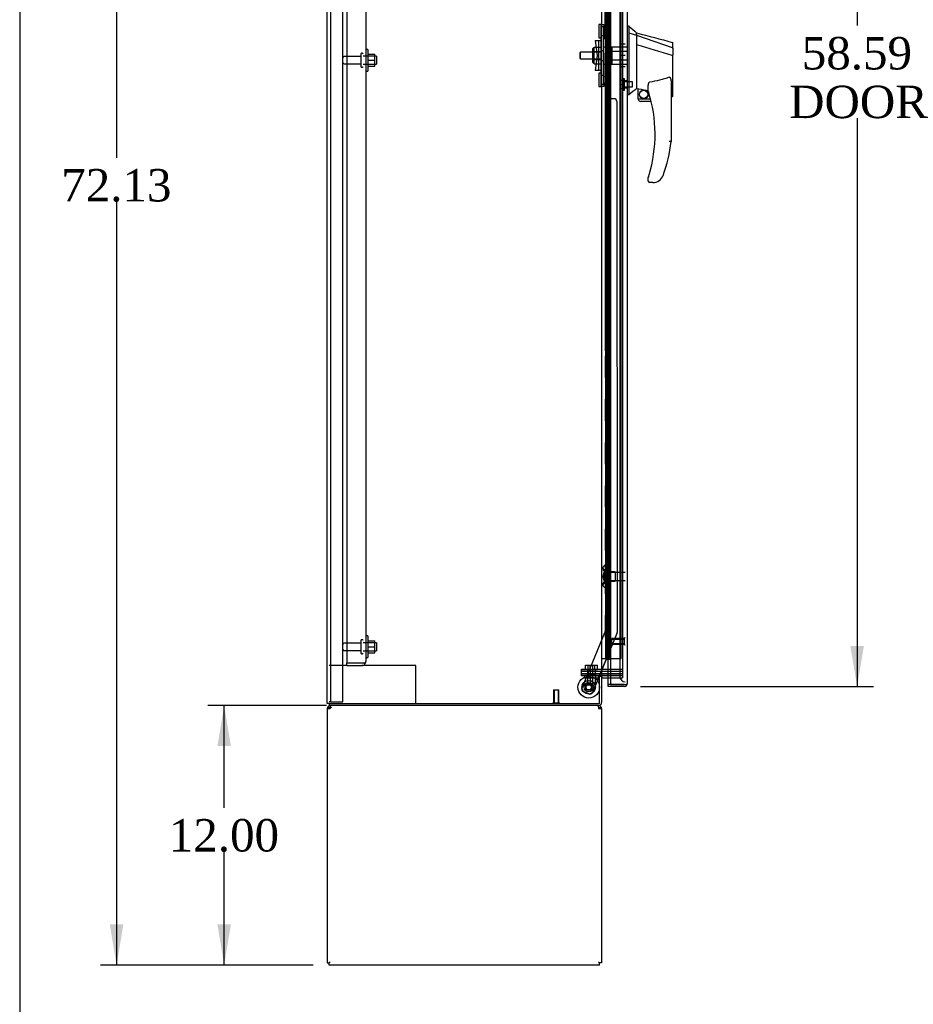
# Model space of a CAD drawing. Header units: inches. Extents: x 1 to 359, y -2 to 239.
# Tile 8 of 22: x 1 to 43, y 82 to 127. Entities that reach past the tile are written whole.
import ezdxf
from ezdxf.enums import TextEntityAlignment as Align
from ezdxf.lldxf.tags import DXFTag

# ---------------------------------------------------------------- set-up
doc = ezdxf.new("R2010")
doc.units = ezdxf.units.IN
doc.header["$MEASUREMENT"] = 0
for name, color, linetype in [('COM43133', 7, 'Continuous'), ('COM50669', 7, 'Continuous'), ('COM54746-56', 7, 'Continuous'), ('COM54926', 7, 'Continuous'), ('COM55738-22', 7, 'Continuous'), ('COM70098', 7, 'Continuous'), ('COM70220', 7, 'Continuous'), ('COM70838', 7, 'Continuous'), ('COM70839-2', 7, 'Continuous'), ('COM71188-2', 7, 'Continuous'), ('COM71190-2', 7, 'Continuous'), ('COM71195-2', 7, 'Continuous'), ('Default', 7, 'Continuous'), ('GSK86006', 7, 'Continuous'), ('HAN13068', 7, 'Continuous'), ('HAN13068_NUT', 7, 'Continuous'), ('HAN13068_SCREW', 7, 'Continuous'), ('HAN_NUT', 7, 'Continuous'), ('NTS166105', 7, 'Continuous'), ('NTS18147', 7, 'Continuous'), ('NTS86070', 7, 'Continuous'), ('ROL87452', 7, 'Continuous'), ('RVT17786', 7, 'Continuous'), ('RVT19000', 7, 'Continuous'), ('SCC180005', 7, 'Continuous'), ('SPC87322', 7, 'Continuous'), ('STD26089', 7, 'Continuous'), ('STD26122', 7, 'Continuous'), ('STD26258', 7, 'Continuous'), ('WAF25059', 7, 'Continuous'), ('WAF25376', 7, 'Continuous'), ('WAM30038', 7, 'Continuous')]:
    doc.layers.add(name, color=color, linetype=linetype)
doc.styles.add('SEACAD_Times_New_Roman', font='times.ttf')
tags = doc.linetypes.add('HIDDEN2', pattern=[0.1875, 0.125, -0.0625]).pattern_tags.tags
tags[6:7] = [DXFTag(74, 4), DXFTag(75, 0), DXFTag(340, '0'), DXFTag(46, 0.0), DXFTag(50, 0.0), DXFTag(44, 0.0), DXFTag(45, 0.0)]
tags[4:5] = [DXFTag(74, 4), DXFTag(75, 0), DXFTag(340, '0'), DXFTag(46, 0.0), DXFTag(50, 0.0), DXFTag(44, 0.0), DXFTag(45, 0.0)]
doc.dimstyles.new('HAMMOND_(STH_-_300x200)', dxfattribs={"dimtxt": 1.5, "dimasz": 1.875, "dimexe": 0.75, "dimexo": 0.75, "dimgap": 0.375, "dimtad": 0, "dimtih": 1, "dimtoh": 1, "dimzin": 0, "dimdsep": 46, "dimtxsty": 'SEACAD_Times_New_Roman', "dimblk1": '_SE_FILLED', "dimblk2": '_SE_FILLED', "dimsah": 1, "dimcen": 0.75, "dimadec": 0, "dimazin": 0, "dimtfac": 0.8, "dimtofl": 0, "dimtmove": 0, "dimatfit": 3, "dimfxl": 1, "dimtolj": 1, "dimtzin": 0, "dimarcsym": 0})

# ---------------------------------------------------------------- blocks, each defined once
blk = doc.blocks.new('SE3')
at = {"layer": 'COM43133', "color": 7, "linetype": 'HIDDEN2'}
for p, q in [((16.45, 153.317), (16.45, 97.567)), ((17.325, 153.257), (17.325, 97.627)), ((16.45, 97.442), (16.45, 97.567)), ((16.45, 97.567), (17.14, 97.567)), ((16.45, 97.567), (17.14, 97.567)), ((17.14, 97.567), (17.14, 97.567)), ((17.14, 97.567), (17.222, 97.567)), ((17.14, 97.567), (17.289, 97.567)), ((17.222, 97.567), (17.289, 97.518)), ((17.325, 97.627), (17.325, 97.627)), ((17.325, 97.627), (17.325, 97.627)), ((17.325, 97.627), (17.325, 97.627)), ((16.45, 97.442), (17.14, 97.442))]:
    blk.add_line(p, q, dxfattribs=at)
for start, end in [(270, 323.806), (323.806, 359.8792), (359.9411, 0)]:
    blk.add_arc((17.14, 97.627), 0.185, start, end, dxfattribs=at)
blk.add_open_spline([(17.289, 97.567), (17.301, 97.577), (17.31, 97.587), (17.319, 97.602), (17.321, 97.607), (17.324, 97.617), (17.325, 97.622), (17.325, 97.627)], degree=3, knots=[0, 0, 0, 0, 0.5, 0.5, 0.75, 0.75, 1, 1, 1, 1], dxfattribs=at)
at = {"layer": 'COM50669', "color": 7, "linetype": 'HIDDEN2'}
for p, q in [((16.45, 97.442), (15.638, 97.442)), ((19.495, 97.442), (17.14, 97.442)), ((19.638, 97.442), (19.495, 97.442)), ((19.638, 95.692), (19.638, 97.442))]:
    blk.add_line(p, q, dxfattribs=at)
at = {"layer": 'COM54746-56', "color": 7, "linetype": 'HIDDEN2'}
for p, q in [((28.479, 153.766), (28.479, 97.766)), ((28.579, 97.766), (28.579, 153.766)), ((29.134, 97.766), (29.134, 153.766)), ((28.412, 127.766), (28.412, 126.766)), ((28.417, 126.766), (28.417, 127.766)), ((28.54, 127.766), (28.54, 126.766)), ((28.443, 126.766), (28.412, 126.766)), ((28.412, 126.766), (28.412, 125.766)), ((28.488, 126.766), (28.488, 125.766)), ((28.529, 126.766), (28.529, 125.766)), ((28.443, 125.766), (28.412, 125.766)), ((28.412, 125.766), (28.412, 124.766)), ((28.417, 124.766), (28.417, 125.766)), ((28.54, 125.766), (28.54, 124.766)), ((28.443, 124.766), (28.412, 124.766)), ((28.412, 124.766), (28.412, 123.766)), ((28.488, 124.766), (28.488, 123.766)), ((28.529, 124.766), (28.529, 123.766)), ((28.443, 123.766), (28.412, 123.766)), ((28.412, 123.766), (28.412, 122.766)), ((28.417, 122.766), (28.417, 123.766)), ((28.54, 123.766), (28.54, 122.766)), ((28.443, 122.766), (28.412, 122.766)), ((28.412, 122.766), (28.412, 121.766)), ((28.488, 122.766), (28.488, 121.766)), ((28.529, 122.766), (28.529, 121.766)), ((28.443, 121.766), (28.412, 121.766)), ((28.412, 121.766), (28.412, 120.766)), ((28.417, 120.766), (28.417, 121.766)), ((28.54, 121.766), (28.54, 120.766)), ((28.443, 120.766), (28.412, 120.766)), ((28.412, 120.766), (28.412, 119.766)), ((28.488, 120.766), (28.488, 119.766)), ((28.529, 120.766), (28.529, 119.766)), ((28.443, 119.766), (28.412, 119.766)), ((28.412, 119.766), (28.412, 118.766)), ((28.417, 118.766), (28.417, 119.766)), ((28.54, 119.766), (28.54, 118.766)), ((28.443, 118.766), (28.412, 118.766)), ((28.412, 118.766), (28.412, 117.766)), ((28.488, 118.766), (28.488, 117.766)), ((28.529, 118.766), (28.529, 117.766)), ((28.443, 117.766), (28.412, 117.766)), ((28.412, 117.766), (28.412, 116.766)), ((28.417, 116.766), (28.417, 117.766)), ((28.54, 117.766), (28.54, 116.766)), ((28.443, 116.766), (28.412, 116.766)), ((28.412, 116.766), (28.412, 115.766)), ((28.488, 116.766), (28.488, 115.766)), ((28.529, 116.766), (28.529, 115.766)), ((28.443, 115.766), (28.412, 115.766)), ((28.412, 115.766), (28.412, 114.766)), ((28.417, 114.766), (28.417, 115.766)), ((28.54, 115.766), (28.54, 114.766)), ((28.443, 114.766), (28.412, 114.766)), ((28.412, 114.766), (28.412, 113.766)), ((28.488, 114.766), (28.488, 113.766)), ((28.529, 114.766), (28.529, 113.766)), ((28.443, 113.766), (28.412, 113.766)), ((28.412, 113.766), (28.412, 112.766)), ((28.417, 112.766), (28.417, 113.766)), ((28.54, 113.766), (28.54, 112.766)), ((28.443, 112.766), (28.412, 112.766)), ((28.412, 112.766), (28.412, 111.766)), ((28.488, 112.766), (28.488, 111.766)), ((28.529, 112.766), (28.529, 111.766)), ((28.443, 111.766), (28.412, 111.766)), ((28.412, 111.766), (28.412, 110.766)), ((28.417, 110.766), (28.417, 111.766)), ((28.54, 111.766), (28.54, 110.766)), ((28.443, 110.766), (28.412, 110.766)), ((28.412, 110.766), (28.412, 109.766)), ((28.488, 110.766), (28.488, 109.766)), ((28.529, 110.766), (28.529, 109.766)), ((28.443, 109.766), (28.412, 109.766)), ((28.412, 109.766), (28.412, 108.766)), ((28.417, 108.766), (28.417, 109.766)), ((28.54, 109.766), (28.54, 108.766)), ((28.443, 108.766), (28.412, 108.766)), ((28.412, 108.766), (28.412, 107.766)), ((28.488, 108.766), (28.488, 107.766)), ((28.529, 108.766), (28.529, 107.766)), ((28.443, 107.766), (28.412, 107.766)), ((28.412, 107.766), (28.412, 106.766)), ((28.417, 106.766), (28.417, 107.766)), ((28.54, 107.766), (28.54, 106.766)), ((28.443, 106.766), (28.412, 106.766)), ((28.412, 106.766), (28.412, 105.766)), ((28.488, 106.766), (28.488, 105.766)), ((28.529, 106.766), (28.529, 105.766)), ((28.443, 105.766), (28.412, 105.766)), ((28.412, 105.766), (28.412, 104.766)), ((28.417, 104.766), (28.417, 105.766)), ((28.54, 105.766), (28.54, 104.766)), ((28.443, 104.766), (28.412, 104.766)), ((28.412, 104.766), (28.412, 103.766)), ((28.488, 104.766), (28.488, 103.766)), ((28.529, 104.766), (28.529, 103.766)), ((28.443, 103.766), (28.412, 103.766)), ((28.412, 103.766), (28.412, 102.766)), ((28.417, 102.766), (28.417, 103.766)), ((28.54, 103.766), (28.54, 102.766)), ((28.443, 102.766), (28.412, 102.766)), ((28.412, 102.766), (28.412, 101.766)), ((28.488, 102.766), (28.488, 101.766)), ((28.529, 102.766), (28.529, 101.766)), ((28.443, 101.766), (28.412, 101.766)), ((28.412, 101.766), (28.412, 100.766)), ((28.417, 100.766), (28.417, 101.766)), ((28.54, 101.766), (28.54, 100.766)), ((28.443, 100.766), (28.412, 100.766)), ((28.412, 100.766), (28.412, 99.766)), ((28.488, 100.766), (28.488, 99.766)), ((28.529, 100.766), (28.529, 99.766)), ((28.443, 99.766), (28.412, 99.766)), ((28.412, 99.766), (28.412, 98.766)), ((28.417, 98.766), (28.417, 99.766)), ((28.54, 99.766), (28.54, 98.766)), ((28.443, 98.766), (28.412, 98.766)), ((28.412, 98.766), (28.412, 97.766)), ((28.488, 98.766), (28.488, 97.766)), ((28.529, 98.766), (28.529, 97.766)), ((28.467, 97.731), (28.467, 97.757)), ((28.467, 97.757), (28.517, 97.757)), ((28.517, 97.731), (28.467, 97.731)), ((28.479, 97.766), (28.479, 97.757)), ((28.542, 97.757), (28.517, 97.757)), ((28.542, 97.731), (28.517, 97.731)), ((28.542, 97.757), (28.592, 97.757)), ((28.592, 97.731), (28.542, 97.731)), ((28.579, 97.757), (28.579, 97.766)), ((28.592, 97.757), (28.592, 97.731)), ((28.648, 97.766), (29.134, 97.766))]:
    blk.add_line(p, q, dxfattribs=at)
at = {"layer": 'COM54746-56', "color": 7, "linetype": 'Continuous'}
for p, q in [((28.443, 126.766), (28.443, 127.766)), ((28.646, 126.766), (28.646, 127.766)), ((28.646, 126.766), (28.443, 126.766)), ((28.646, 126.766), (28.443, 126.766)), ((28.443, 125.766), (28.443, 126.766)), ((28.646, 125.766), (28.646, 126.766)), ((28.646, 125.766), (28.443, 125.766)), ((28.646, 125.766), (28.443, 125.766)), ((28.443, 124.766), (28.443, 125.766)), ((28.646, 124.766), (28.646, 125.766)), ((28.646, 124.766), (28.443, 124.766)), ((28.646, 124.766), (28.443, 124.766)), ((28.443, 123.766), (28.443, 124.766)), ((28.646, 123.766), (28.646, 124.766)), ((28.646, 123.766), (28.443, 123.766)), ((28.646, 123.766), (28.443, 123.766)), ((28.443, 122.766), (28.443, 123.766)), ((28.646, 122.766), (28.646, 123.766)), ((28.646, 122.766), (28.443, 122.766)), ((28.646, 122.766), (28.443, 122.766)), ((28.443, 121.766), (28.443, 122.766)), ((28.646, 121.766), (28.646, 122.766)), ((28.646, 121.766), (28.443, 121.766)), ((28.646, 121.766), (28.443, 121.766)), ((28.443, 120.766), (28.443, 121.766)), ((28.646, 120.766), (28.646, 121.766)), ((28.646, 120.766), (28.443, 120.766)), ((28.646, 120.766), (28.443, 120.766)), ((28.443, 119.766), (28.443, 120.766)), ((28.646, 119.766), (28.646, 120.766)), ((28.646, 119.766), (28.443, 119.766)), ((28.646, 119.766), (28.443, 119.766)), ((28.443, 118.766), (28.443, 119.766)), ((28.646, 118.766), (28.646, 119.766)), ((28.646, 118.766), (28.443, 118.766)), ((28.646, 118.766), (28.443, 118.766)), ((28.443, 117.766), (28.443, 118.766)), ((28.646, 117.766), (28.646, 118.766)), ((28.646, 117.766), (28.443, 117.766)), ((28.646, 117.766), (28.443, 117.766)), ((28.443, 116.766), (28.443, 117.766)), ((28.646, 116.766), (28.646, 117.766)), ((28.646, 116.766), (28.443, 116.766)), ((28.646, 116.766), (28.443, 116.766)), ((28.443, 115.766), (28.443, 116.766)), ((28.646, 115.766), (28.646, 116.766)), ((28.646, 115.766), (28.443, 115.766)), ((28.646, 115.766), (28.443, 115.766)), ((28.443, 114.766), (28.443, 115.766)), ((28.646, 114.766), (28.646, 115.766)), ((28.646, 114.766), (28.443, 114.766)), ((28.646, 114.766), (28.443, 114.766)), ((28.443, 113.766), (28.443, 114.766)), ((28.646, 113.766), (28.646, 114.766)), ((28.646, 113.766), (28.443, 113.766)), ((28.646, 113.766), (28.443, 113.766)), ((28.443, 112.766), (28.443, 113.766)), ((28.646, 112.766), (28.646, 113.766)), ((28.646, 112.766), (28.443, 112.766)), ((28.646, 112.766), (28.443, 112.766)), ((28.443, 111.766), (28.443, 112.766)), ((28.646, 111.766), (28.646, 112.766)), ((28.646, 111.766), (28.443, 111.766)), ((28.646, 111.766), (28.443, 111.766)), ((28.443, 110.766), (28.443, 111.766)), ((28.646, 110.766), (28.646, 111.766)), ((28.646, 110.766), (28.443, 110.766)), ((28.646, 110.766), (28.443, 110.766)), ((28.443, 109.766), (28.443, 110.766)), ((28.646, 109.766), (28.646, 110.766)), ((28.646, 109.766), (28.443, 109.766)), ((28.646, 109.766), (28.443, 109.766)), ((28.443, 108.766), (28.443, 109.766)), ((28.646, 108.766), (28.646, 109.766)), ((28.646, 108.766), (28.443, 108.766)), ((28.646, 108.766), (28.443, 108.766)), ((28.443, 107.766), (28.443, 108.766)), ((28.646, 107.766), (28.646, 108.766)), ((28.646, 107.766), (28.443, 107.766)), ((28.646, 107.766), (28.443, 107.766)), ((28.443, 106.766), (28.443, 107.766)), ((28.646, 106.766), (28.646, 107.766)), ((28.646, 106.766), (28.443, 106.766)), ((28.646, 106.766), (28.443, 106.766)), ((28.443, 105.766), (28.443, 106.766)), ((28.646, 105.766), (28.646, 106.766)), ((28.646, 105.766), (28.443, 105.766)), ((28.646, 105.766), (28.443, 105.766)), ((28.443, 104.766), (28.443, 105.766)), ((28.646, 104.766), (28.646, 105.766)), ((28.646, 104.766), (28.443, 104.766)), ((28.646, 104.766), (28.443, 104.766)), ((28.443, 103.766), (28.443, 104.766)), ((28.646, 103.766), (28.646, 104.766)), ((28.646, 103.766), (28.443, 103.766)), ((28.646, 103.766), (28.443, 103.766)), ((28.443, 102.766), (28.443, 103.766)), ((28.646, 102.766), (28.646, 103.766)), ((28.646, 102.766), (28.443, 102.766)), ((28.646, 102.766), (28.443, 102.766)), ((28.443, 101.766), (28.443, 102.766)), ((28.646, 101.766), (28.646, 102.766)), ((28.646, 101.766), (28.443, 101.766)), ((28.646, 101.766), (28.443, 101.766)), ((28.443, 100.766), (28.443, 101.766)), ((28.646, 100.766), (28.646, 101.766)), ((28.646, 100.766), (28.443, 100.766)), ((28.646, 100.766), (28.443, 100.766)), ((28.443, 99.766), (28.443, 100.766)), ((28.646, 99.766), (28.646, 100.766)), ((28.646, 99.766), (28.443, 99.766)), ((28.646, 99.766), (28.443, 99.766)), ((28.443, 98.766), (28.443, 99.766)), ((28.646, 98.766), (28.646, 99.766)), ((28.646, 98.766), (28.443, 98.766)), ((28.443, 97.766), (28.443, 98.766)), ((28.646, 98.766), (28.443, 98.766)), ((28.646, 97.766), (28.646, 98.766)), ((28.231, 97.766), (28.443, 97.766)), ((28.443, 97.766), (28.646, 97.766)), ((28.646, 97.766), (28.648, 97.766))]:
    blk.add_line(p, q, dxfattribs=at)
at = {"layer": 'COM54926', "color": 7, "linetype": 'Continuous'}
for p, q in [((15.543, 95.454), (15.543, 83.692)), ((15.543, 95.454), (15.686, 95.454)), ((15.648, 95.483), (15.573, 95.541)), ((15.686, 95.541), (15.686, 95.597)), ((15.686, 95.454), (15.686, 95.541)), ((28.088, 95.541), (28.088, 95.597)), ((28.088, 95.541), (28.088, 95.454)), ((28.088, 95.454), (28.231, 95.454)), ((28.126, 95.483), (28.201, 95.541)), ((28.231, 95.454), (28.231, 83.692)), ((15.543, 83.692), (15.638, 83.692)), ((15.638, 83.692), (15.686, 83.74)), ((15.638, 83.692), (15.686, 83.74)), ((15.638, 83.597), (15.638, 83.692)), ((28.136, 83.597), (15.638, 83.597)), ((28.136, 83.692), (28.088, 83.74)), ((28.136, 83.692), (28.088, 83.74)), ((28.231, 83.692), (28.136, 83.692)), ((28.136, 83.597), (28.136, 83.692))]:
    blk.add_line(p, q, dxfattribs=at)
for centre, radius, start, end in [((15.686, 95.454), 0.143, 142.4162, 180), ((15.686, 95.454), 0.143, 90, 142.4161), ((15.686, 95.454), 0.048, 142.4162, 180), ((15.686, 95.454), 0.048, 90, 142.4162), ((28.088, 95.454), 0.143, 37.5839, 90), ((28.088, 95.454), 0.048, 37.5838, 90), ((28.088, 95.454), 0.048, 0, 37.5838), ((28.088, 95.454), 0.143, 0, 37.5838)]:
    blk.add_arc(centre, radius, start, end, dxfattribs=at)
at = {"layer": 'COM54926', "color": 7, "linetype": 'HIDDEN2'}
blk.add_arc((15.748, 95.392), 0.11, 92.1547, 123.9357, dxfattribs=at)
at = {"layer": 'COM54926', "color": 7, "linetype": 'Continuous'}
for points in [[(15.744, 95.597), (15.734, 95.597), (15.724, 95.592), (15.705, 95.573), (15.696, 95.559), (15.686, 95.541)], [(28.088, 95.541), (28.079, 95.559), (28.069, 95.573), (28.05, 95.592), (28.04, 95.597), (28.031, 95.597)]]:
    blk.add_open_spline(points, degree=3, knots=[0, 0, 0, 0, 0.5, 0.5, 1, 1, 1, 1], dxfattribs=at)
at = {"layer": 'COM55738-22', "color": 7, "linetype": 'HIDDEN2'}
for p, q in [((15.71, 95.774), (15.71, 155.524)), ((16.263, 95.774), (16.263, 155.524)), ((15.71, 95.774), (15.638, 95.774)), ((15.71, 95.774), (15.826, 95.774)), ((15.826, 95.774), (16.076, 95.774)), ((16.076, 95.774), (16.263, 95.774))]:
    blk.add_line(p, q, dxfattribs=at)
at = {"layer": 'COM70098', "color": 7, "linetype": 'HIDDEN2'}
for p, q in [((27.299, 97.192), (27.299, 97.287)), ((27.299, 97.287), (28.049, 97.287)), ((28.049, 97.192), (27.299, 97.192)), ((27.299, 96.972), (27.299, 97.067)), ((27.299, 97.067), (28.049, 97.067)), ((28.049, 97.287), (29.198, 97.287)), ((28.049, 97.192), (29.198, 97.192)), ((29.198, 97.067), (28.049, 97.067)), ((28.049, 96.972), (27.299, 96.972)), ((28.088, 96.972), (28.049, 96.972))]:
    blk.add_line(p, q, dxfattribs=at)
at = {"layer": 'COM70220', "color": 7, "linetype": 'HIDDEN2'}
for p, q in [((29.073, 154.339), (29.073, 97.192)), ((29.073, 97.192), (29.073, 96.942))]:
    blk.add_line(p, q, dxfattribs=at)
blk.add_arc((29.323, 96.942), 0.25, 180, 270, dxfattribs=at)
at = {"layer": 'COM70838', "color": 7, "linetype": 'HIDDEN2'}
for p, q in [((28.216, 127.097), (28.341, 127.097)), ((28.216, 126.972), (28.216, 127.097)), ((28.341, 127.097), (28.341, 126.972)), ((28.216, 124.347), (28.216, 126.972)), ((28.341, 124.347), (28.341, 126.972)), ((27.929, 126.347), (28.099, 126.347)), ((27.929, 126.347), (28.029, 125.66)), ((28.099, 124.972), (28.099, 126.347)), ((28.099, 126.347), (28.202, 126.347)), ((28.029, 125.66), (27.929, 124.972)), ((28.099, 124.972), (27.929, 124.972)), ((28.213, 124.972), (28.099, 124.972)), ((28.216, 124.222), (28.216, 124.347)), ((28.341, 124.347), (28.341, 124.222)), ((28.341, 124.222), (28.216, 124.222))]:
    blk.add_line(p, q, dxfattribs=at)
for centre, start, end in [((28.099, 126.402), 331.9602, 360), ((28.099, 126.374), 346.4554, 0), ((28.099, 124.917), 0, 28.0398), ((28.099, 124.945), 0, 13.5446)]:
    blk.add_arc(centre, 0.117, start, end, dxfattribs=at)
at = {"layer": 'COM70839-2', "color": 7, "linetype": 'HIDDEN2'}
for p, q in [((28.403, 126.41), (28.416, 152.257)), ((28.473, 126.522), (28.473, 127.535)), ((28.403, 124.909), (28.403, 124.909)), ((28.403, 124.909), (28.416, 99.063)), ((28.473, 124.797), (28.473, 124.797)), ((28.473, 123.784), (28.473, 124.797)), ((28.81, 123.659), (28.599, 123.659)), ((28.81, 123.659), (28.599, 123.659)), ((28.935, 123.534), (28.935, 123.534)), ((28.935, 123.534), (28.947, 98.982)), ((28.416, 99.063), (27.317, 96.406)), ((28.416, 99.063), (27.317, 96.406)), ((28.938, 98.934), (27.807, 96.203)), ((28.938, 98.934), (28.126, 96.972)), ((28.113, 96.942), (27.807, 96.203)), ((27.644, 96.135), (27.384, 96.243)), ((27.644, 96.135), (27.384, 96.243))]:
    blk.add_line(p, q, dxfattribs=at)
at = {"layer": 'COM70839-2', "color": 7, "linetype": 'Continuous'}
blk.add_line((28.126, 96.972), (28.113, 96.942), dxfattribs=at)
at = {"layer": 'COM70839-2', "color": 7, "linetype": 'HIDDEN2'}
blk.add_circle((27.636, 96.443), 0.129, dxfattribs=at)
for centre, radius, start, end in [((28.348, 126.522), 0.125, 296.0744, 359.9705), ((28.348, 126.522), 0.125, 296.0744, 359.9705), ((28.348, 124.797), 0.125, 0.0295, 63.9256), ((28.348, 124.797), 0.125, 0.0295, 63.9256), ((28.598, 123.784), 0.125, 180.0295, 270.0295), ((28.598, 123.784), 0.125, 180.0295, 270.0295), ((28.81, 123.534), 0.125, 0.0295, 90.0295), ((28.81, 123.534), 0.125, 0.0295, 90.0295), ((28.822, 98.982), 0.125, 337.5175, 0.0295), ((28.822, 98.982), 0.125, 337.5175, 0.0295), ((27.636, 96.443), 0.129, 73.3998, 104.0513), ((27.432, 96.358), 0.125, 157.5175, 247.5175), ((27.636, 96.443), 0.129, 161.7139, 180.9419), ((27.692, 96.251), 0.125, 247.5175, 337.5175), ((27.692, 96.251), 0.125, 247.5175, 337.5175)]:
    blk.add_arc(centre, radius, start, end, dxfattribs=at)
at = {"layer": 'COM71188-2', "color": 7, "linetype": 'Continuous'}
for p, q in [((15.543, 95.692), (15.543, 155.627)), ((28.231, 154.347), (28.231, 96.972)), ((28.088, 96.972), (28.088, 96.942)), ((28.231, 96.972), (28.088, 96.972)), ((28.088, 96.942), (28.136, 96.942)), ((28.136, 95.692), (28.136, 96.942)), ((28.231, 96.972), (28.279, 96.972)), ((28.648, 96.972), (28.279, 96.972)), ((15.686, 95.692), (15.543, 95.692)), ((15.686, 95.692), (28.136, 95.692))]:
    blk.add_line(p, q, dxfattribs=at)
at = {"layer": 'COM71188-2', "color": 7, "linetype": 'HIDDEN2'}
for p, q in [((29.198, 154.347), (29.198, 96.972)), ((29.198, 96.972), (28.648, 96.972))]:
    blk.add_line(p, q, dxfattribs=at)
at = {"layer": 'COM71190-2', "color": 7, "linetype": 'Continuous'}
for p, q in [((28.231, 96.942), (28.136, 96.942)), ((28.231, 96.942), (28.231, 95.74)), ((28.279, 96.877), (28.648, 96.877)), ((15.638, 95.692), (15.638, 95.597)), ((28.088, 95.597), (15.638, 95.597))]:
    blk.add_line(p, q, dxfattribs=at)
at = {"layer": 'COM71190-2', "color": 7, "linetype": 'HIDDEN2'}
for p in [(28.648, 96.877), (29.198, 96.972)]:
    blk.add_line(p, (29.198, 96.877), dxfattribs=at)
at = {"layer": 'COM71190-2', "color": 7, "linetype": 'Continuous'}
for centre, radius, start, end in [((28.279, 96.829), 0.143, 90, 127.7949), ((28.279, 96.829), 0.048, 90, 180), ((28.088, 95.74), 0.143, 270, 0)]:
    blk.add_arc(centre, radius, start, end, dxfattribs=at)
at = {"layer": 'COM71190-2', "color": 7, "linetype": 'HIDDEN2'}
blk.add_arc((28.088, 95.74), 0.048, 270, 0, dxfattribs=at)
at = {"layer": 'COM71195-2', "color": 7, "linetype": 'Continuous'}
for p, q in [((28.648, 154.964), (28.648, 96.567)), ((29.418, 154.916), (29.418, 96.615)), ((28.543, 96.567), (28.543, 96.877)), ((28.543, 96.472), (28.543, 96.567)), ((29.275, 96.567), (28.543, 96.567)), ((28.648, 96.567), (28.543, 96.567)), ((28.648, 96.567), (29.275, 96.567)), ((29.275, 96.567), (29.275, 96.567)), ((29.275, 96.567), (29.389, 96.567)), ((29.275, 96.567), (29.338, 96.567)), ((29.338, 96.567), (29.389, 96.528)), ((29.418, 96.615), (29.418, 96.615)), ((29.418, 96.615), (29.418, 96.615)), ((29.418, 96.615), (29.418, 96.615)), ((29.275, 96.472), (28.543, 96.472))]:
    blk.add_line(p, q, dxfattribs=at)
at = {"layer": 'COM71195-2', "color": 7, "linetype": 'HIDDEN2'}
blk.add_line((28.543, 96.877), (28.543, 154.442), dxfattribs=at)
at = {"layer": 'COM71195-2', "color": 7, "linetype": 'Continuous'}
for start, end in [(322.4964, 359.8439), (359.9238, 0), (270, 322.4964)]:
    blk.add_arc((29.275, 96.615), 0.143, start, end, dxfattribs=at)
blk.add_open_spline([(29.389, 96.567), (29.398, 96.575), (29.405, 96.583), (29.413, 96.595), (29.415, 96.599), (29.417, 96.607), (29.418, 96.611), (29.418, 96.615)], degree=3, knots=[0, 0, 0, 0, 0.5, 0.5, 0.75, 0.75, 1, 1, 1, 1], dxfattribs=at)
at = {"layer": 'GSK86006', "color": 7, "linetype": 'HIDDEN2'}
for p, q in [((27.299, 97.067), (27.299, 97.192)), ((27.299, 97.192), (28.049, 97.192)), ((28.049, 97.067), (27.299, 97.067)), ((28.049, 97.192), (29.198, 97.192)), ((28.049, 97.067), (29.198, 97.067))]:
    blk.add_line(p, q, dxfattribs=at)
at = {"layer": 'HAN13068', "color": 7, "linetype": 'Continuous'}
for p, q in [((29.501, 127.01), (29.418, 127.01)), ((29.498, 127.01), (29.498, 126.848)), ((29.498, 126.848), (29.498, 126.762)), ((29.498, 126.762), (29.498, 126.703)), ((29.498, 126.703), (29.853, 126.597)), ((29.498, 126.703), (29.498, 124.271)), ((29.853, 126.637), (29.853, 126.71)), ((29.853, 126.637), (29.853, 126.612)), ((29.853, 126.612), (29.853, 126.597)), ((29.853, 126.597), (29.853, 126.166)), ((29.853, 126.597), (31.491, 126.026)), ((29.853, 126.166), (29.853, 124.668)), ((31.533, 125.991), (31.533, 126.213)), ((31.533, 125.991), (31.533, 125.678)), ((31.533, 123.81), (31.533, 125.678)), ((31.478, 125.676), (31.479, 125.676)), ((29.853, 124.668), (29.853, 124.399)), ((29.853, 124.399), (29.853, 124.186)), ((31.453, 124.349), (31.453, 121.677)), ((29.498, 124.271), (29.498, 123.987)), ((29.498, 123.987), (29.498, 123.84)), ((29.853, 124.186), (29.853, 124.159)), ((29.853, 124.159), (29.853, 124.141)), ((29.853, 124.141), (29.853, 124.14)), ((29.853, 124.14), (29.918, 124.124)), ((29.918, 123.66), (29.918, 124.126)), ((30.393, 124.003), (30.393, 124.277)), ((29.498, 123.84), (29.418, 123.84)), ((29.918, 123.66), (30.492, 123.66)), ((30.523, 123.535), (30.043, 123.535)), ((31.453, 123.753), (31.459, 123.752)), ((30.393, 119.845), (30.393, 120.023)), ((30.608, 119.785), (30.453, 119.785)), ((30.892, 119.873), (30.89, 119.875))]:
    blk.add_line(p, q, dxfattribs=at)
at = {"layer": 'HAN13068', "color": 7, "linetype": 'HIDDEN2'}
for p, q in [((27.256, 125.82), (27.226, 125.79)), ((27.226, 125.79), (27.226, 125.53)), ((27.256, 125.5), (27.256, 125.82)), ((28.216, 125.82), (27.256, 125.82)), ((28.591, 125.82), (28.716, 125.82)), ((28.591, 125.66), (28.591, 125.82)), ((28.716, 125.859), (28.716, 126.055)), ((28.716, 126.055), (29.418, 126.055)), ((28.716, 125.46), (28.716, 125.859)), ((28.716, 125.859), (29.418, 125.859)), ((27.226, 125.53), (27.256, 125.5)), ((27.256, 125.5), (28.216, 125.5)), ((28.591, 125.5), (28.591, 125.66)), ((28.591, 125.5), (28.716, 125.5)), ((28.716, 125.264), (28.716, 125.46)), ((28.716, 125.46), (29.418, 125.46)), ((28.716, 125.264), (29.418, 125.264)), ((29.418, 124.484), (29.293, 124.484)), ((29.293, 124.159), (29.418, 124.159))]:
    blk.add_line(p, q, dxfattribs=at)
at = {"layer": 'HAN13068', "color": 7, "linetype": 'Continuous'}
for radius in [0.202, 0.188]:
    blk.add_circle((30.179, 123.863), radius, dxfattribs=at)
for centre, radius, start, end in [((45.882, 146.038), 25.11, 229.2701, 230.3306), ((332.889, 1254.623), 1167.913, 254.961531, 255.045221), ((31.473, 126.213), 0.06, 0, 74.5788), ((66.264, 80.693), 56.686, 129.9653, 130.4351), ((30.453, 124.003), 0.06, 180, 197.895), ((24.289, 122.013), 6.417, 342.9898, 17.895), ((30.043, 123.66), 0.125, 180, 193.8865), ((30.043, 123.66), 0.125, 193.8865, 229.4642), ((30.043, 123.66), 0.125, 229.4642, 270), ((24.113, 122.612), 7.4, 340.2854, 352.739), ((30.453, 120.023), 0.06, 162.105, 180), ((30.453, 119.845), 0.06, 180, 270), ((30.608, 120.285), 0.5, 270, 304.5623), ((30.608, 120.285), 0.5, 304.5623, 340.2854)]:
    blk.add_arc(centre, radius, start, end, dxfattribs=at)
blk.add_ellipse((31.473, 123.81), major_axis=(-0.06, 0), ratio=0.999979, start_param=1.333204, end_param=3.141717, dxfattribs=at)
for points in [[(29.853, 126.166), (30.395, 126.003), (30.936, 125.84), (31.478, 125.676)], [(29.948, 124.122), (30.096, 124.09), (30.245, 124.058), (30.393, 124.025)]]:
    blk.add_open_spline(points, degree=3, dxfattribs=at)
for points, knots in [([(31.479, 125.676), (31.487, 125.676), (31.494, 125.676), (31.507, 125.676), (31.513, 125.677), (31.52, 125.677), (31.522, 125.677), (31.526, 125.677), (31.528, 125.677), (31.53, 125.678), (31.531, 125.678), (31.533, 125.678), (31.533, 125.678), (31.533, 125.678)], [0, 0, 0, 0, 0.25, 0.25, 0.5, 0.5, 0.625, 0.625, 0.75, 0.75, 0.875, 0.875, 1, 1, 1, 1]), ([(31.491, 126.026), (31.503, 126.023), (31.514, 126.019), (31.529, 126.007), (31.533, 125.999), (31.533, 125.991)], [0, 0, 0, 0, 0.5, 0.5, 1, 1, 1, 1]), ([(30.393, 124.277), (30.393, 124.284), (30.393, 124.291), (30.394, 124.305), (30.395, 124.311), (30.398, 124.332), (30.401, 124.346), (30.409, 124.373), (30.414, 124.387), (30.424, 124.406), (30.428, 124.412), (30.436, 124.42), (30.439, 124.422), (30.446, 124.426), (30.449, 124.428), (30.453, 124.428)], [0, 0, 0, 0, 0.125, 0.125, 0.25, 0.25, 0.5, 0.5, 0.75, 0.75, 0.875, 0.875, 0.9375, 0.9375, 1, 1, 1, 1]), ([(31.363, 124.66), (31.29, 124.631), (31.216, 124.605), (31.067, 124.557), (30.991, 124.536), (30.763, 124.479), (30.609, 124.45), (30.453, 124.428)], [0, 0, 0, 0, 0.25, 0.25, 0.5, 0.5, 1, 1, 1, 1]), ([(31.363, 124.66), (31.365, 124.661), (31.367, 124.662), (31.37, 124.662), (31.372, 124.662), (31.378, 124.662), (31.382, 124.66), (31.388, 124.656), (31.391, 124.654), (31.396, 124.648), (31.398, 124.645), (31.404, 124.636), (31.407, 124.63), (31.414, 124.617), (31.416, 124.61), (31.424, 124.59), (31.427, 124.576), (31.434, 124.548), (31.437, 124.534), (31.444, 124.491), (31.448, 124.463), (31.452, 124.406), (31.453, 124.377), (31.453, 124.349)], [0, 0, 0, 0, 0.015625, 0.015625, 0.03125, 0.03125, 0.0625, 0.0625, 0.09375, 0.09375, 0.125, 0.125, 0.1875, 0.1875, 0.25, 0.25, 0.375, 0.375, 0.5, 0.5, 0.75, 0.75, 1, 1, 1, 1]), ([(29.918, 124.126), (29.918, 124.126), (29.919, 124.126), (29.922, 124.126), (29.924, 124.126), (29.933, 124.125), (29.94, 124.124), (29.948, 124.122)], [0, 0, 0, 0, 0.25, 0.25, 0.5, 0.5, 1, 1, 1, 1]), ([(31.453, 121.677), (31.453, 121.677), (31.453, 121.677), (31.45, 121.677), (31.448, 121.677), (31.444, 121.677), (31.441, 121.678), (31.435, 121.678), (31.431, 121.678), (31.418, 121.679), (31.408, 121.68), (31.392, 121.681), (31.387, 121.681), (31.375, 121.682), (31.369, 121.682), (31.363, 121.683)], [0, 0, 0, 0, 0.125, 0.125, 0.25, 0.25, 0.375, 0.375, 0.5, 0.5, 0.75, 0.75, 0.875, 0.875, 1, 1, 1, 1]), ([(30.396, 120.041), (30.396, 120.041), (30.396, 120.042), (30.397, 120.045), (30.398, 120.046), (30.399, 120.051), (30.401, 120.055), (30.404, 120.067), (30.407, 120.076), (30.415, 120.101), (30.42, 120.118), (30.426, 120.136)], [0, 0, 0, 0, 0.0625, 0.0625, 0.125, 0.125, 0.25, 0.25, 0.5, 0.5, 1, 1, 1, 1])]:
    blk.add_open_spline(points, degree=3, knots=knots, dxfattribs=at)
at = {"layer": 'HAN13068_NUT', "color": 7, "linetype": 'HIDDEN2'}
for p, q in [((27.811, 125.962), (27.811, 125.357)), ((27.891, 125.992), (27.841, 125.992)), ((27.891, 126.044), (28.216, 126.044)), ((27.891, 125.948), (27.891, 126.044)), ((27.891, 125.852), (27.891, 125.948)), ((27.891, 125.852), (28.216, 125.852)), ((27.891, 125.66), (27.891, 125.852)), ((27.841, 125.327), (27.891, 125.327)), ((27.891, 125.468), (27.891, 125.66)), ((27.891, 125.468), (28.216, 125.468)), ((27.891, 125.372), (27.891, 125.468)), ((27.891, 125.276), (27.891, 125.372)), ((27.891, 125.276), (28.216, 125.276))]:
    blk.add_line(p, q, dxfattribs=at)
for centre, start, end in [((27.841, 125.962), 90, 180), ((27.841, 125.357), 180, 270)]:
    blk.add_arc(centre, 0.03, start, end, dxfattribs=at)
at = {"layer": 'HAN13068_SCREW', "color": 7, "linetype": 'HIDDEN2'}
for p, q in [((29.086, 124.514), (29.223, 124.514)), ((29.086, 124.514), (29.086, 124.322)), ((29.086, 124.322), (29.223, 124.322)), ((29.086, 124.322), (29.086, 124.129)), ((29.223, 124.059), (29.223, 124.584)), ((29.293, 124.584), (29.223, 124.584)), ((29.293, 124.059), (29.293, 124.584)), ((29.668, 124.438), (29.293, 124.438)), ((29.668, 124.206), (29.668, 124.438)), ((29.086, 124.129), (29.223, 124.129)), ((29.223, 124.059), (29.293, 124.059)), ((29.293, 124.206), (29.668, 124.206))]:
    blk.add_line(p, q, dxfattribs=at)
at = {"layer": 'HAN_NUT', "color": 7, "linetype": 'HIDDEN2'}
for p, q in [((29.108, 126.19), (29.108, 125.66)), ((29.323, 126.19), (29.108, 126.19)), ((29.108, 125.66), (29.108, 125.13)), ((29.323, 125.66), (29.108, 125.66)), ((29.323, 125.13), (29.108, 125.13))]:
    blk.add_line(p, q, dxfattribs=at)
at = {"layer": 'NTS166105', "color": 7, "linetype": 'HIDDEN2'}
for p, q in [((17.421, 125.716), (17.741, 125.716)), ((17.741, 125.444), (17.741, 125.716)), ((17.421, 125.444), (17.741, 125.444)), ((17.741, 125.166), (17.741, 125.444)), ((17.421, 125.166), (17.741, 125.166)), ((17.421, 98.591), (17.741, 98.591)), ((17.741, 98.319), (17.741, 98.591)), ((17.421, 98.319), (17.741, 98.319)), ((17.421, 98.041), (17.741, 98.041)), ((17.741, 98.041), (17.741, 98.319))]:
    blk.add_line(p, q, dxfattribs=at)
at = {"layer": 'NTS18147', "color": 7, "linetype": 'HIDDEN2'}
for p, q in [((28.352, 102.062), (28.352, 102.067)), ((28.415, 102.067), (28.352, 102.067)), ((28.352, 102.062), (28.415, 102.062)), ((28.415, 102.062), (28.415, 102.067)), ((28.415, 101.874), (28.415, 102.062)), ((28.29, 101.968), (28.29, 101.913)), ((28.352, 101.874), (28.352, 101.756)), ((28.415, 101.874), (28.352, 101.874)), ((28.352, 101.756), (28.415, 101.756)), ((28.415, 101.756), (28.415, 101.874)), ((28.852, 101.787), (28.415, 101.787)), ((28.415, 101.378), (28.415, 101.756)), ((28.852, 101.787), (28.852, 101.347)), ((28.29, 101.221), (28.29, 101.166)), ((28.352, 101.378), (28.352, 101.26)), ((28.415, 101.378), (28.352, 101.378)), ((28.352, 101.26), (28.415, 101.26)), ((28.415, 101.26), (28.415, 101.378)), ((28.415, 101.347), (28.852, 101.347)), ((28.415, 101.072), (28.415, 101.26)), ((28.352, 101.072), (28.352, 101.067)), ((28.415, 101.072), (28.352, 101.072)), ((28.352, 101.067), (28.415, 101.067)), ((28.415, 101.072), (28.415, 101.067))]:
    blk.add_line(p, q, dxfattribs=at)
blk.add_arc((28.608, 101.567), 0.318, 143.6338, 216.3662, dxfattribs=at)
for centre, start_param, end_param in [((28.608, 101.968), 2.506883, 3.776302), ((28.608, 101.913), 3.141593, 3.776302), ((28.608, 101.166), 2.506883, 3.776302), ((28.608, 101.221), 2.506883, 3.141593)]:
    blk.add_ellipse(centre, major_axis=(0.318, 0), ratio=0.5, start_param=start_param, end_param=end_param, dxfattribs=at)
at = {"layer": 'NTS86070', "color": 7, "linetype": 'HIDDEN2'}
for p, q in [((27.552, 97.002), (27.552, 96.972)), ((27.562, 97.012), (27.687, 97.012)), ((27.677, 97.002), (27.677, 96.972)), ((27.96, 97.012), (27.687, 97.012)), ((27.845, 96.972), (27.845, 97.002)), ((27.97, 96.972), (27.97, 97.002)), ((27.448, 96.972), (27.448, 96.872)), ((27.448, 96.872), (27.575, 96.872)), ((27.573, 96.972), (27.573, 96.872)), ((27.573, 96.872), (28.073, 96.872)), ((27.948, 96.972), (27.948, 96.872)), ((28.073, 96.972), (28.073, 96.872))]:
    blk.add_line(p, q, dxfattribs=at)
for centre, start, end in [((27.562, 97.002), 90, 180), ((27.687, 97.002), 90, 180), ((27.835, 97.002), 0, 90), ((27.96, 97.002), 0, 90)]:
    blk.add_arc(centre, 0.01, start, end, dxfattribs=at)
at = {"layer": 'ROL87452', "color": 7, "linetype": 'HIDDEN2'}
for radius in [0.5, 0.5, 0.206]:
    blk.add_circle((27.636, 96.443), radius, dxfattribs=at)
at = {"layer": 'RVT17786', "color": 7, "linetype": 'HIDDEN2'}
for radius in [0.217, 0.217, 0.125]:
    blk.add_circle((27.636, 96.443), radius, dxfattribs=at)
at = {"layer": 'RVT19000', "color": 7, "linetype": 'HIDDEN2'}
for p, q in [((28.103, 127.098), (28.103, 126.473)), ((28.216, 127.098), (28.103, 127.098)), ((28.216, 127.098), (28.216, 127.097)), ((28.341, 126.98), (28.216, 126.98)), ((28.216, 126.59), (28.341, 126.59)), ((28.553, 126.926), (28.341, 126.926)), ((28.341, 126.645), (28.553, 126.645)), ((28.553, 126.926), (28.553, 126.645)), ((28.103, 126.473), (28.216, 126.473)), ((28.103, 124.847), (28.103, 124.222)), ((28.216, 124.847), (28.103, 124.847)), ((28.341, 124.729), (28.216, 124.729)), ((28.216, 124.339), (28.341, 124.339)), ((28.553, 124.675), (28.341, 124.675)), ((28.341, 124.394), (28.553, 124.394)), ((28.553, 124.675), (28.553, 124.394)), ((28.103, 124.222), (28.216, 124.222)), ((28.216, 124.222), (28.216, 124.222))]:
    blk.add_line(p, q, dxfattribs=at)
at = {"layer": 'SCC180005', "color": 7, "linetype": 'HIDDEN2'}
for p, q in [((27.482, 97.461), (27.607, 97.461)), ((27.482, 97.287), (27.482, 97.461)), ((27.607, 97.461), (27.823, 97.461)), ((27.607, 97.287), (27.607, 97.461)), ((27.698, 97.287), (27.698, 97.461)), ((27.823, 97.461), (28.039, 97.461)), ((27.823, 97.287), (27.823, 97.461)), ((27.914, 97.287), (27.914, 97.461)), ((28.039, 97.287), (28.039, 97.461)), ((27.575, 97.287), (27.575, 96.537)), ((27.7, 97.287), (27.7, 96.537)), ((27.821, 96.537), (27.821, 97.287)), ((27.946, 96.537), (27.946, 97.287)), ((27.7, 96.537), (27.575, 96.537)), ((27.946, 96.537), (27.7, 96.537))]:
    blk.add_line(p, q, dxfattribs=at)
at = {"layer": 'SPC87322', "color": 7, "linetype": 'HIDDEN2'}
for p, q in [((28.216, 125.897), (28.341, 125.897)), ((28.216, 125.887), (28.341, 125.887)), ((28.716, 126.052), (28.341, 126.052)), ((28.216, 125.432), (28.341, 125.432)), ((28.216, 125.422), (28.341, 125.422)), ((28.341, 125.267), (28.716, 125.267))]:
    blk.add_line(p, q, dxfattribs=at)
at = {"layer": 'STD26089', "color": 7, "linetype": 'HIDDEN2'}
for p, q in [((17.1, 125.737), (17.1, 125.147)), ((17.17, 125.767), (17.13, 125.767)), ((17.1, 125.608), (16.323, 125.608)), ((16.323, 125.276), (17.1, 125.276)), ((17.825, 125.63), (17.2, 125.63)), ((17.2, 125.255), (17.825, 125.255)), ((17.825, 125.63), (17.825, 125.255)), ((17.13, 125.117), (17.17, 125.117)), ((17.1, 98.483), (16.323, 98.483)), ((17.1, 98.612), (17.1, 98.022)), ((17.17, 98.642), (17.13, 98.642)), ((17.825, 98.505), (17.2, 98.505)), ((17.825, 98.505), (17.825, 98.13)), ((16.323, 98.151), (17.1, 98.151)), ((17.13, 97.992), (17.17, 97.992)), ((17.2, 98.13), (17.825, 98.13))]:
    blk.add_line(p, q, dxfattribs=at)
for centre, radius, start, end in [((17.13, 125.737), 0.03, 90, 180), ((17.17, 125.737), 0.03, 0, 90), ((16.323, 125.548), 0.06, 90, 180), ((16.323, 125.336), 0.06, 180, 270), ((17.13, 125.147), 0.03, 180, 270), ((17.17, 125.147), 0.03, 270, 0), ((16.323, 98.423), 0.06, 90, 180), ((17.13, 98.612), 0.03, 90, 180), ((17.17, 98.612), 0.03, 0, 90), ((16.323, 98.211), 0.06, 180, 270), ((17.13, 98.022), 0.03, 180, 270), ((17.17, 98.022), 0.03, 270, 0)]:
    blk.add_arc(centre, radius, start, end, dxfattribs=at)
at = {"layer": 'STD26122', "color": 7, "linetype": 'HIDDEN2'}
for p, q in [((28.358, 101.752), (28.323, 101.717)), ((28.323, 101.717), (28.323, 101.417)), ((28.358, 101.382), (28.358, 101.752)), ((29.323, 101.752), (28.358, 101.752)), ((28.323, 101.417), (28.358, 101.382)), ((28.358, 101.382), (29.323, 101.382))]:
    blk.add_line(p, q, dxfattribs=at)
at = {"layer": 'STD26258', "color": 7, "linetype": 'HIDDEN2'}
for p, q in [((28.698, 98.442), (28.698, 98.692)), ((29.292, 98.692), (28.698, 98.692)), ((28.698, 98.661), (29.292, 98.661)), ((28.698, 98.473), (29.292, 98.473)), ((28.698, 98.442), (29.292, 98.442)), ((29.292, 98.411), (29.292, 98.723)), ((29.323, 98.723), (29.292, 98.723)), ((29.292, 98.411), (29.323, 98.411)), ((26.011, 96.317), (26.261, 96.317)), ((26.011, 96.317), (26.011, 95.723)), ((26.042, 96.317), (26.042, 95.723)), ((26.23, 96.317), (26.23, 95.723)), ((26.261, 95.723), (26.261, 96.317)), ((25.98, 95.723), (26.292, 95.723)), ((25.98, 95.723), (25.98, 95.692)), ((26.292, 95.692), (26.292, 95.723))]:
    blk.add_line(p, q, dxfattribs=at)
at = {"layer": 'WAF25059', "color": 7, "linetype": 'HIDDEN2'}
for p, q in [((17.421, 125.942), (17.325, 125.942)), ((17.421, 125.942), (17.421, 124.942)), ((17.325, 124.942), (17.421, 124.942)), ((17.421, 98.817), (17.325, 98.817)), ((17.421, 98.817), (17.421, 97.817)), ((17.325, 97.817), (17.421, 97.817))]:
    blk.add_line(p, q, dxfattribs=at)
at = {"layer": 'WAF25376', "color": 7, "linetype": 'HIDDEN2'}
for radius in [0.315, 0.315, 0.14]:
    blk.add_circle((27.636, 96.443), radius, dxfattribs=at)
for start, end in [(73.4034, 104.0646), (161.7119, 180.9291)]:
    blk.add_arc((27.636, 96.443), 0.14, start, end, dxfattribs=at)
at = {"layer": 'WAM30038', "color": 7, "linetype": 'HIDDEN2'}
for p, q in [((28.54, 101.192), (28.54, 101.942)), ((28.564, 101.942), (28.54, 101.942)), ((28.564, 101.192), (28.564, 101.942)), ((28.579, 101.749), (28.612, 101.728)), ((28.628, 101.741), (28.583, 101.769)), ((28.583, 101.744), (28.628, 101.716)), ((28.628, 101.585), (28.583, 101.585)), ((28.583, 101.55), (28.628, 101.55)), ((28.612, 101.728), (28.628, 101.741)), ((28.628, 101.795), (28.628, 101.741)), ((28.628, 101.716), (28.628, 101.585)), ((28.628, 101.55), (28.628, 101.418)), ((28.54, 101.192), (28.564, 101.192)), ((28.628, 101.418), (28.583, 101.39)), ((28.583, 101.365), (28.628, 101.393)), ((28.612, 101.406), (28.584, 101.388)), ((28.628, 101.393), (28.612, 101.406)), ((28.628, 101.393), (28.628, 101.339))]:
    blk.add_line(p, q, dxfattribs=at)
for centre, radius, start, end in [((29.151, 102.473), 0.854, 226.5547, 228.2901), ((28.582, 101.566), 0.0182, 87.1609, 177.9942), ((28.582, 101.568), 0.0181, 181.7718, 273.073), ((29.148, 100.664), 0.85, 131.7058, 133.4493)]:
    blk.add_arc(centre, radius, start, end, dxfattribs=at)
for points, knots in [([(28.564, 101.769), (28.564, 101.767), (28.565, 101.765), (28.567, 101.76), (28.569, 101.757), (28.574, 101.751), (28.579, 101.747), (28.583, 101.744)], [0, 0, 0, 0, 0.25, 0.25, 0.5, 0.5, 1, 1, 1, 1]), ([(28.583, 101.769), (28.581, 101.77), (28.579, 101.772), (28.575, 101.773), (28.573, 101.774), (28.57, 101.774), (28.57, 101.774), (28.569, 101.774)], [0, 0, 0, 0, 0.25, 0.25, 0.5, 0.5, 0.5626015, 0.5626015, 0.5626015, 0.5626015]), ([(28.583, 101.835), (28.585, 101.833), (28.587, 101.832), (28.589, 101.83), (28.602, 101.818), (28.615, 101.807), (28.628, 101.795)], [0, 0, 0, 0, 0.141448, 0.141448, 0.141448, 1, 1, 1, 1]), ([(28.583, 101.39), (28.581, 101.388), (28.579, 101.387), (28.575, 101.383), (28.573, 101.381), (28.569, 101.377), (28.567, 101.374), (28.565, 101.37), (28.564, 101.367), (28.564, 101.365)], [0, 0, 0, 0, 0.25, 0.25, 0.5, 0.5, 0.75, 0.75, 1, 1, 1, 1]), ([(28.569, 101.36), (28.57, 101.36), (28.57, 101.36), (28.574, 101.36), (28.579, 101.362), (28.583, 101.365)], [0.4389304, 0.4389304, 0.4389304, 0.4389304, 0.5, 0.5, 1, 1, 1, 1]), ([(28.628, 101.339), (28.615, 101.327), (28.602, 101.316), (28.589, 101.304), (28.587, 101.303), (28.585, 101.301), (28.583, 101.299)], [0, 0, 0, 0, 0.858552, 0.858552, 0.858552, 1, 1, 1, 1])]:
    blk.add_open_spline(points, degree=3, knots=knots, dxfattribs=at)
blk = doc.blocks.new('DMBLK4012')
at = {"layer": 'Default', "linetype": 'Continuous'}
for points in [[(5.488, 153.847), (6.113, 153.847), (5.801, 155.722)], [(5.488, 85.472), (5.801, 83.597), (6.113, 85.472)]]:
    blk.add_hatch(color=7, dxfattribs=at).paths.add_polyline_path(points)
at = {"layer": 'Default', "color": 7, "linetype": 'Continuous'}
for p, q in [((14.888, 155.722), (5.051, 155.722)), ((5.801, 155.722), (5.801, 120.935)), ((5.801, 118.91), (5.801, 83.597)), ((14.888, 83.597), (5.051, 83.597))]:
    blk.add_line(p, q, dxfattribs=at)
at = {"layer": 'Default', "color": 7, "linetype": 'Continuous', "style": 'SEACAD_Times_New_Roman'}
blk.add_text('72.13', height=1.5, dxfattribs=at).set_placement((3.242, 120.41), align=Align.TOP_LEFT)
blk = doc.blocks.new('_SE_FILLED')
at = {"color": 0}
blk.add_line((0, 0), (-1, 0), dxfattribs=at)
blk.add_solid([(0, 0), (-1, -0.1665), (-1, 0.1665), (0, 0)], dxfattribs=at)
blk = doc.blocks.new('DMBLK4013')
at = {"layer": 'Default', "linetype": 'Continuous'}
for points in [[(40.362, 153.184), (40.049, 155.059), (39.737, 153.184)], [(40.362, 98.347), (39.737, 98.347), (40.049, 96.472)]]:
    blk.add_hatch(color=7, dxfattribs=at).paths.add_polyline_path(points)
at = {"layer": 'Default', "color": 7, "linetype": 'Continuous'}
for p, q in [((30.025, 155.059), (40.799, 155.059)), ((40.049, 155.059), (40.049, 127.041)), ((40.049, 122.766), (40.049, 96.472)), ((30.025, 96.472), (40.799, 96.472))]:
    blk.add_line(p, q, dxfattribs=at)
at = {"layer": 'Default', "color": 7, "linetype": 'Continuous', "style": 'SEACAD_Times_New_Roman'}
for s, p in [('58.59', (37.49, 126.516)), ('DOOR', (36.904, 124.266))]:
    blk.add_text(s, height=1.5, dxfattribs=at).set_placement(p, align=Align.TOP_LEFT)
blk = doc.blocks.new('DMBLK4026')
at = {"layer": 'Default', "linetype": 'Continuous'}
for points in [[(10.464, 93.722), (11.089, 93.722), (10.776, 95.597)], [(10.464, 85.472), (10.776, 83.597), (11.089, 85.472)]]:
    blk.add_hatch(color=7, dxfattribs=at).paths.add_polyline_path(points)
at = {"layer": 'Default', "color": 7, "linetype": 'Continuous'}
for p, q in [((15.513, 95.597), (10.026, 95.597)), ((10.776, 90.872), (10.776, 95.597)), ((10.776, 83.597), (10.776, 88.847)), ((14.888, 83.597), (10.026, 83.597))]:
    blk.add_line(p, q, dxfattribs=at)
at = {"layer": 'Default', "color": 7, "linetype": 'Continuous', "style": 'SEACAD_Times_New_Roman'}
blk.add_text('12.00', height=1.5, dxfattribs=at).set_placement((8.217, 90.347), align=Align.TOP_LEFT)
blk = doc.blocks.new('BORDER')
at = {"layer": 'Default', "color": 7, "linetype": 'Continuous'}
blk.add_line((-41.86, 27.86), (-41.86, 0), dxfattribs=at)

msp = doc.modelspace()

# ---------------------------------------------------------------- block references
at = {"layer": 'Default', "color": 7, "xscale": 8.55, "yscale": 8.55, "zscale": 8.55}
msp.add_blockref('BORDER', (359.223, 0.67), dxfattribs=at)
at = {"layer": 'Default'}
msp.add_blockref('SE3', (0, 0), dxfattribs=at)

# ---------------------------------------------------------------- dimensions: what is measured, and where the dimension line sits
at = {"layer": 'Default', "color": 7, "linetype": 'Continuous'}
for base, p1, p2, angle, text, picture, middle, dimtype in [((5.800926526, 155.722068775), (15.638088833, 155.722068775), (15.638167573, 83.597068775), 270.000062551, '\\A1;<>', 'DMBLK4012', (5.800926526, 119.659569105), 161), ((40.049, 155.059), (28.543, 155.059), (28.543, 96.472), 270, '\\A1;<>\\PDOOR', 'DMBLK4013', (40.049, 125.766), 161), ((10.776, 95.597), (15.638, 83.597), (16.263, 95.597), 90, '\\A1;<>', 'DMBLK4026', (10.776, 89.597), 160)]:
    dim = msp.add_linear_dim(base=base, p1=p1, p2=p2, angle=angle, text=text, dimstyle='HAMMOND_(STH_-_300x200)', dxfattribs=at)
    dim.commit()
    dim.dimension.update_dxf_attribs({"geometry": picture, "text_midpoint": middle, "dimtype": dimtype})

doc.saveas('drawing.dxf')
